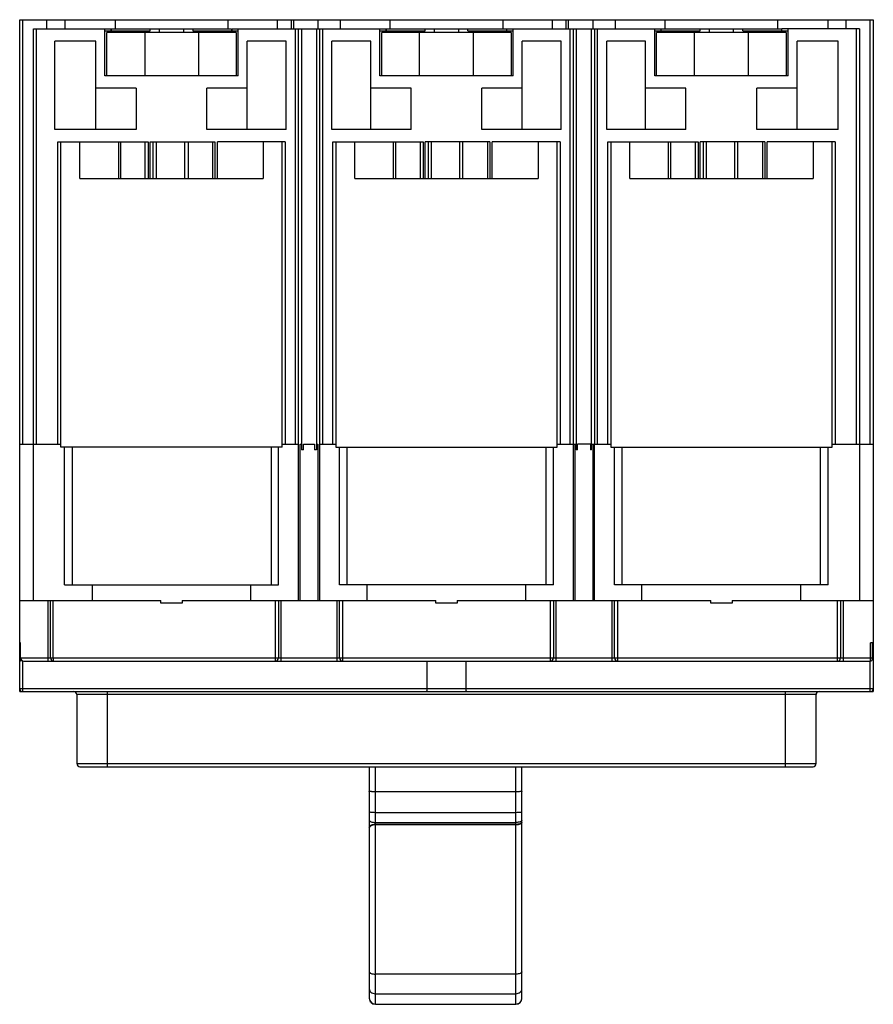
# Model space of a CAD drawing. Header units: millimetres. Extents: x 19 to 158, y 45 to 206.
import ezdxf

# ---------------------------------------------------------------- set-up
doc = ezdxf.new("R2010")
doc.units = ezdxf.units.MM
doc.header["$LTSCALE"] = 16.280575
doc.layers.get('0').update_dxf_attribs({"linetype": 'CONTINUOUS'})

msp = doc.modelspace()

# ---------------------------------------------------------------- linework, layer by layer
at = {"color": 7, "linetype": 'Continuous'}
for p, q in [((18.75, 96.09), (18.75, 206.09)), ((18.75, 206.09), (158.46, 206.09)), ((19.25, 136.59), (19.25, 206.09)), ((23.21, 204.59), (23.21, 206.09)), ((26.14, 206.09), (26.14, 204.59)), ((34.41, 204.59), (34.41, 206.09)), ((52.8, 206.09), (52.8, 204.59)), ((60.96, 204.59), (60.96, 206.09)), ((63.26, 204.59), (63.26, 206.09)), ((63.54, 206.09), (63.54, 204.59)), ((67.6, 204.59), (67.6, 206.09)), ((71.26, 204.59), (71.26, 206.09)), ((79.41, 204.59), (79.41, 206.09)), ((97.8, 206.09), (97.8, 204.59)), ((105.96, 204.59), (105.96, 206.09)), ((108.17, 204.59), (108.17, 206.09)), ((108.52, 206.09), (108.52, 204.59)), ((112.6, 204.59), (112.6, 206.09)), ((116.26, 204.59), (116.26, 206.09)), ((124.41, 204.59), (124.41, 206.09)), ((142.8, 206.09), (142.8, 204.59)), ((151.08, 204.59), (151.08, 206.09)), ((154.01, 204.59), (154.01, 206.09)), ((157.96, 136.59), (157.96, 206.09)), ((158.46, 206.09), (158.46, 96.09)), ((21, 110.99), (21, 204.59)), ((21, 204.59), (53.44, 204.59)), ((21.5, 136.59), (21.5, 204.59)), ((32.7, 196.89), (32.7, 204.59)), ((32.7, 204.29), (40.1, 204.29)), ((33, 196.89), (33, 203.99)), ((54.2, 203.99), (33, 203.99)), ((33.7, 204.29), (33.7, 204.59)), ((33.76, 204.29), (33.76, 204.59)), ((39.09, 204.29), (39.09, 203.99)), ((39.21, 203.99), (39.21, 196.89)), ((40.1, 204.29), (40.1, 204.59)), ((41.6, 204.59), (41.6, 203.99)), ((45.6, 203.99), (45.6, 204.59)), ((47.1, 204.59), (47.1, 204.29)), ((47.1, 204.29), (54.5, 204.29)), ((47.99, 203.99), (47.99, 196.89)), ((48.12, 204.29), (48.12, 203.99)), ((53.44, 204.59), (53.44, 204.29)), ((53.5, 204.29), (53.5, 204.59)), ((53.5, 204.59), (98.44, 204.59)), ((54.2, 203.99), (54.2, 196.89)), ((54.5, 196.89), (54.5, 204.59)), ((63.87, 136.59), (63.87, 204.59)), ((64.37, 136.59), (64.37, 204.59)), ((64.86, 204.59), (64.86, 135.69)), ((67.35, 204.59), (67.35, 135.69)), ((67.84, 204.59), (67.84, 136.59)), ((68.34, 136.59), (68.34, 204.59)), ((77.7, 196.89), (77.7, 204.59)), ((77.7, 204.29), (85.1, 204.29)), ((78, 196.89), (78, 203.99)), ((99.2, 203.99), (78, 203.99)), ((78.7, 204.59), (78.7, 204.29)), ((78.76, 204.29), (78.76, 204.59)), ((84.09, 204.29), (84.09, 203.99)), ((84.21, 196.89), (84.21, 203.99)), ((85.1, 204.29), (85.1, 204.59)), ((86.6, 204.59), (86.6, 203.99)), ((90.6, 203.99), (90.6, 204.59)), ((92.1, 204.29), (92.1, 204.59)), ((92.1, 204.29), (99.5, 204.29)), ((92.99, 203.99), (92.99, 196.89)), ((93.12, 204.29), (93.12, 203.99)), ((98.44, 204.59), (98.44, 204.29)), ((98.5, 204.29), (98.5, 204.59)), ((98.5, 204.59), (143.44, 204.59)), ((99.2, 203.99), (99.2, 196.89)), ((99.5, 196.89), (99.5, 204.59)), ((108.87, 136.59), (108.87, 204.59)), ((109.37, 136.59), (109.37, 204.59)), ((109.85, 204.59), (109.85, 135.69)), ((112.36, 135.69), (112.35, 204.59)), ((112.83, 204.59), (112.83, 136.59)), ((113.33, 136.59), (113.33, 204.59)), ((122.7, 196.89), (122.7, 204.59)), ((122.7, 204.29), (130.1, 204.29)), ((123, 196.89), (123, 203.99)), ((144.2, 203.99), (123, 203.99)), ((123.7, 204.59), (123.7, 204.29)), ((123.76, 204.29), (123.76, 204.59)), ((129.09, 204.29), (129.09, 203.99)), ((129.21, 196.89), (129.21, 203.99)), ((130.1, 204.29), (130.1, 204.59)), ((131.6, 204.59), (131.6, 203.99)), ((135.6, 203.99), (135.6, 204.59)), ((137.1, 204.29), (137.1, 204.59)), ((137.1, 204.29), (144.5, 204.29)), ((137.99, 203.99), (137.99, 196.89)), ((138.12, 204.29), (138.12, 203.99)), ((143.44, 204.59), (143.44, 204.29)), ((143.5, 204.29), (143.5, 204.59)), ((156.2, 204.59), (143.5, 204.59)), ((144.2, 203.99), (144.2, 196.89)), ((144.5, 196.89), (144.5, 204.59)), ((155.7, 136.59), (155.7, 204.59)), ((156.2, 204.59), (156.2, 110.99)), ((24.5, 188.09), (24.5, 202.59)), ((31.2, 202.59), (24.5, 202.59)), ((31.2, 188.09), (31.2, 202.59)), ((56, 188.09), (56, 202.59)), ((62.35, 202.59), (56, 202.59)), ((62.35, 188.09), (62.35, 202.59)), ((69.85, 188.09), (69.85, 202.59)), ((76.2, 202.59), (69.85, 202.59)), ((76.2, 188.09), (76.2, 202.59)), ((101, 188.09), (101, 202.59)), ((107.35, 202.59), (101, 202.59)), ((107.35, 188.09), (107.35, 202.59)), ((114.85, 188.09), (114.85, 202.59)), ((121.2, 202.59), (114.85, 202.59)), ((121.2, 188.09), (121.2, 202.59)), ((146, 188.09), (146, 202.59)), ((152.7, 202.59), (146, 202.59)), ((152.7, 188.09), (152.7, 202.59)), ((54.5, 196.89), (32.7, 196.89)), ((99.5, 196.89), (77.7, 196.89)), ((144.5, 196.89), (122.7, 196.89)), ((37.8, 194.89), (31.2, 194.89)), ((37.8, 194.89), (37.8, 188.09)), ((49.4, 188.09), (49.4, 194.89)), ((56, 194.89), (49.4, 194.89)), ((82.8, 194.89), (76.2, 194.89)), ((82.8, 188.09), (82.8, 194.89)), ((94.4, 188.09), (94.4, 194.89)), ((101, 194.89), (94.4, 194.89)), ((127.8, 194.89), (121.2, 194.89)), ((127.8, 188.09), (127.8, 194.89)), ((139.4, 188.09), (139.4, 194.89)), ((146, 194.89), (139.4, 194.89)), ((37.8, 188.09), (24.5, 188.09)), ((62.35, 188.09), (49.4, 188.09)), ((82.8, 188.09), (69.85, 188.09)), ((107.35, 188.09), (94.4, 188.09)), ((127.8, 188.09), (114.85, 188.09)), ((152.7, 188.09), (139.4, 188.09)), ((25, 136.59), (25, 186.09)), ((25, 186.09), (39.8, 186.09)), ((25.5, 136.09), (25.5, 186.09)), ((28.6, 180.09), (28.6, 186.09)), ((34.9, 186.09), (34.9, 180.09)), ((35.3, 180.09), (35.3, 186.09)), ((39.3, 180.09), (39.3, 186.09)), ((39.8, 186.09), (39.8, 180.09)), ((40.1, 180.09), (40.1, 186.09)), ((40.1, 186.09), (50.71, 186.09)), ((40.6, 180.09), (40.6, 186.09)), ((41.1, 186.09), (41.1, 180.09)), ((45.8, 180.09), (45.8, 186.09)), ((46.3, 186.09), (46.3, 180.09)), ((50.3, 186.09), (50.3, 180.09)), ((50.71, 186.09), (50.71, 180.09)), ((51.1, 180.09), (51.1, 186.09)), ((62.2, 186.09), (51.1, 186.09)), ((58.6, 186.09), (58.6, 180.09)), ((61.7, 136.09), (61.7, 186.09)), ((62.2, 186.09), (62.2, 136.59)), ((70, 136.59), (70, 186.09)), ((70, 186.09), (84.8, 186.09)), ((70.5, 186.09), (70.5, 136.09)), ((73.6, 180.09), (73.6, 186.09)), ((79.9, 186.09), (79.9, 180.09)), ((80.3, 180.09), (80.3, 186.09)), ((84.3, 186.09), (84.3, 180.09)), ((84.8, 186.09), (84.8, 180.09)), ((85.1, 180.09), (85.1, 186.09)), ((95.71, 186.09), (85.1, 186.09)), ((85.6, 186.09), (85.6, 180.09)), ((86.1, 186.09), (86.1, 180.09)), ((90.8, 180.09), (90.8, 186.09)), ((91.3, 180.09), (91.3, 186.09)), ((95.3, 186.09), (95.3, 180.09)), ((95.71, 186.09), (95.71, 180.09)), ((96.1, 180.09), (96.1, 186.09)), ((107.2, 186.09), (96.1, 186.09)), ((103.6, 186.09), (103.6, 180.09)), ((106.7, 136.09), (106.7, 186.09)), ((107.2, 186.09), (107.2, 136.59)), ((115, 136.59), (115, 186.09)), ((115, 186.09), (129.8, 186.09)), ((115.5, 186.09), (115.5, 136.09)), ((118.6, 180.09), (118.6, 186.09)), ((124.9, 186.09), (124.9, 180.09)), ((125.3, 180.09), (125.3, 186.09)), ((129.3, 186.09), (129.3, 180.09)), ((129.8, 186.09), (129.8, 180.09)), ((130.1, 180.09), (130.1, 186.09)), ((140.71, 186.09), (130.1, 186.09)), ((130.6, 186.09), (130.6, 180.09)), ((131.1, 186.09), (131.1, 180.09)), ((135.8, 180.09), (135.8, 186.09)), ((136.3, 180.09), (136.3, 186.09)), ((140.3, 186.09), (140.3, 180.09)), ((140.71, 186.09), (140.71, 180.09)), ((141.1, 180.09), (141.1, 186.09)), ((152.2, 186.09), (141.1, 186.09)), ((148.6, 186.09), (148.6, 180.09)), ((151.7, 136.09), (151.7, 186.09)), ((152.2, 186.09), (152.2, 136.59)), ((28.6, 180.09), (58.6, 180.09)), ((73.6, 180.09), (103.6, 180.09)), ((118.6, 180.09), (148.6, 180.09)), ((18.75, 136.59), (25.5, 136.59)), ((61.7, 136.09), (25.5, 136.09)), ((26.1, 113.59), (26.1, 136.09)), ((27.36, 136.09), (27.36, 113.59)), ((59.96, 113.59), (59.96, 136.09)), ((61.1, 113.59), (61.1, 136.09)), ((61.7, 136.59), (64.35, 136.59)), ((64.35, 136.59), (64.35, 110.99)), ((64.68, 110.99), (64.68, 136.59)), ((64.68, 136.59), (64.85, 136.59)), ((65.19, 135.69), (64.85, 135.69)), ((65.19, 135.69), (65.19, 136.59)), ((65.19, 136.59), (67.02, 136.59)), ((67.02, 136.59), (67.02, 135.69)), ((67.35, 135.69), (67.02, 135.69)), ((67.35, 136.59), (67.53, 136.59)), ((67.53, 136.59), (67.53, 110.99)), ((67.85, 110.99), (67.85, 136.59)), ((67.85, 136.59), (70.5, 136.59)), ((70.5, 136.09), (106.7, 136.09)), ((71.1, 113.59), (71.1, 136.09)), ((72.3, 136.09), (72.3, 113.59)), ((104.9, 113.59), (104.9, 136.09)), ((106.1, 113.59), (106.1, 136.09)), ((106.7, 136.59), (109.35, 136.59)), ((109.35, 136.59), (109.35, 110.99)), ((109.37, 136.59), (109.85, 136.59)), ((109.68, 110.99), (109.68, 136.59)), ((110.06, 135.69), (109.85, 135.69)), ((112.15, 136.59), (110.06, 136.59)), ((110.06, 135.69), (110.06, 136.59)), ((112.15, 136.59), (112.15, 135.69)), ((112.36, 135.69), (112.15, 135.69)), ((112.36, 136.59), (112.83, 136.59)), ((112.53, 136.59), (112.53, 110.99)), ((112.85, 136.59), (115.5, 136.59)), ((112.85, 110.99), (112.85, 136.59)), ((115.5, 136.09), (151.7, 136.09)), ((116.11, 113.59), (116.11, 136.09)), ((117.31, 136.09), (117.31, 113.59)), ((149.83, 113.59), (149.83, 136.09)), ((151.08, 113.59), (151.08, 136.09)), ((151.7, 136.59), (158.46, 136.59)), ((26.1, 113.59), (61.1, 113.59)), ((30.6, 113.59), (30.6, 110.99)), ((56.6, 110.99), (56.6, 113.59)), ((106.1, 113.59), (71.1, 113.59)), ((75.6, 110.99), (75.6, 113.59)), ((101.6, 110.99), (101.6, 113.59)), ((151.08, 113.59), (116.11, 113.59)), ((120.6, 110.99), (120.6, 113.59)), ((146.6, 110.99), (146.6, 113.59)), ((18.75, 110.99), (41.84, 110.99)), ((23.4, 101.09), (23.4, 110.99)), ((23.8, 101.59), (23.8, 110.99)), ((24.2, 110.99), (24.2, 101.59)), ((41.84, 110.59), (41.84, 110.99)), ((45.36, 110.59), (41.84, 110.59)), ((45.36, 110.99), (45.36, 110.59)), ((45.36, 110.99), (86.84, 110.99)), ((60.6, 101.09), (60.6, 110.99)), ((61.1, 110.99), (61.1, 101.59)), ((61.5, 110.99), (61.5, 101.09)), ((70.7, 101.09), (70.7, 110.99)), ((71.1, 101.59), (71.1, 110.99)), ((71.6, 110.99), (71.6, 101.09)), ((86.84, 110.59), (86.84, 110.99)), ((90.36, 110.59), (86.84, 110.59)), ((90.36, 110.99), (131.84, 110.99)), ((90.36, 110.99), (90.36, 110.59)), ((105.6, 101.09), (105.6, 110.99)), ((106.1, 110.99), (106.1, 101.59)), ((106.5, 110.99), (106.5, 101.09)), ((115.7, 101.09), (115.7, 110.99)), ((116.1, 101.59), (116.1, 110.99)), ((116.6, 110.99), (116.6, 101.09)), ((131.84, 110.59), (131.84, 110.99)), ((135.36, 110.59), (131.84, 110.59)), ((135.36, 110.99), (158.46, 110.99)), ((135.36, 110.99), (135.36, 110.59)), ((152.6, 101.09), (152.6, 110.99)), ((153.1, 110.99), (153.1, 101.59)), ((153.5, 110.99), (153.5, 101.09)), ((18.91, 104.09), (18.75, 104.09)), ((18.91, 101.09), (18.91, 104.09)), ((158.46, 104.09), (158, 104.09)), ((158, 101.09), (158, 104.09)), ((158.3, 101.39), (158.3, 104.09)), ((18.91, 101.59), (158.3, 101.59)), ((19.28, 101.1), (18.91, 101.09)), ((19.25, 96.09), (19.25, 101.1)), ((19.41, 101.09), (158, 101.09)), ((85.46, 96.59), (85.46, 101.09)), ((91.75, 101.09), (91.75, 96.59)), ((157.96, 96.09), (157.96, 101.09)), ((18.75, 96.59), (158.46, 96.59)), ((18.9, 96.24), (18.75, 96.09)), ((18.75, 96.09), (158.46, 96.09)), ((28.11, 95.59), (28.11, 84.29)), ((149.09, 95.59), (28.11, 95.59)), ((33.11, 83.79), (33.11, 96.09)), ((144.09, 83.79), (144.09, 96.09)), ((149.09, 84.29), (149.09, 95.59)), ((158.46, 96.09), (158.31, 96.24)), ((28.11, 84.29), (149.09, 84.29)), ((28.61, 83.79), (148.59, 83.79)), ((75.96, 83.79), (75.96, 45.89)), ((76.96, 44.89), (76.96, 83.79)), ((99.96, 74.39), (99.96, 83.79)), ((100.96, 45.89), (100.96, 83.79)), ((99.96, 79.69), (76.96, 79.69)), ((76.96, 76.32), (99.96, 76.32)), ((76.96, 74.66), (99.96, 74.66)), ((76.96, 74.39), (99.96, 74.39)), ((99.96, 74.27), (76.96, 74.27)), ((99.96, 44.89), (99.96, 74.27)), ((99.96, 49.84), (76.96, 49.84)), ((76.96, 46.63), (99.96, 46.63)), ((76.96, 44.93), (99.96, 44.93)), ((76.96, 44.89), (99.96, 44.89))]:
    msp.add_line(p, q, dxfattribs=at)
for centre, radius, start, end in [((19.41, 101.59), 0.5, 180, 270), ((24.3, 101.59), 0.5, 180, 270), ((60.6, 101.59), 0.5, 270, 360), ((71.6, 101.59), 0.5, 180, 270), ((105.6, 101.59), 0.5, 270, 360), ((116.6, 101.59), 0.5, 180, 270), ((152.6, 101.59), 0.5, 270, 360), ((158, 101.39), 0.3, 270, 360), ((19.25, 96.59), 0.5, 180, 270), ((27.61, 95.59), 0.5, 0, 90), ((149.59, 95.59), 0.5, 90, 180), ((157.96, 96.59), 0.5, 270, 360), ((28.61, 84.29), 0.5, 180, 270), ((148.59, 84.29), 0.5, 270, 360), ((76.96, 45.89), 1, 180, 270), ((99.96, 45.89), 1, 270, 360)]:
    msp.add_arc(centre, radius, start, end, dxfattribs=at)
for points, knots in [([(24.2, 101.59), (24.2, 101.53), (24.21, 101.41), (24.23, 101.25), (24.25, 101.15), (24.28, 101.09), (24.3, 101.09)], [0, 0, 0, 0, 0.369439, 0.683086, 0.897868, 1, 1, 1, 1]), ([(85.33, 96.09), (85.35, 96.09), (85.38, 96.13), (85.4, 96.18), (85.43, 96.27), (85.45, 96.41), (85.46, 96.53), (85.46, 96.59)], [0, 0, 0, 0, 0.111675, 0.205609, 0.326293, 0.636023, 1, 1, 1, 1]), ([(91.75, 96.59), (91.75, 96.53), (91.76, 96.41), (91.78, 96.27), (91.81, 96.18), (91.83, 96.13), (91.86, 96.09), (91.88, 96.09)], [0, 0, 0, 0, 0.364011, 0.673722, 0.79437, 0.8883, 1, 1, 1, 1]), ([(76.96, 79.69), (76.83, 79.69), (76.64, 79.69), (76.41, 79.7), (76.26, 79.71), (76.14, 79.72), (76.04, 79.73), (75.99, 79.74), (75.96, 79.76), (75.96, 79.77)], [0, 0, 0, 0, 0.381581, 0.553543, 0.703799, 0.826908, 0.918747, 0.976234, 1, 1, 1, 1]), ([(100.96, 79.77), (100.96, 79.76), (100.92, 79.74), (100.87, 79.73), (100.78, 79.72), (100.66, 79.71), (100.51, 79.7), (100.27, 79.69), (100.09, 79.69), (99.96, 79.69)], [0, 0, 0, 0, 0.023762, 0.081246, 0.173086, 0.2962, 0.44647, 0.618436, 1, 1, 1, 1]), ([(75.96, 76.46), (75.96, 76.45), (75.98, 76.42), (76.08, 76.38), (76.29, 76.35), (76.59, 76.32), (76.83, 76.32), (76.96, 76.32)], [0, 0, 0, 0, 0.032835, 0.094004, 0.309826, 0.627182, 1, 1, 1, 1]), ([(99.96, 76.32), (100.08, 76.32), (100.32, 76.32), (100.63, 76.35), (100.83, 76.38), (100.93, 76.42), (100.96, 76.45), (100.96, 76.46)], [0, 0, 0, 0, 0.372818, 0.690174, 0.905996, 0.967165, 1, 1, 1, 1]), ([(75.96, 75.04), (75.96, 74.99), (76.02, 74.9), (76.13, 74.83), (76.31, 74.74), (76.59, 74.68), (76.83, 74.66), (76.96, 74.66)], [0, 0, 0, 0, 0.145464, 0.245712, 0.366576, 0.661724, 1, 1, 1, 1]), ([(75.96, 73.86), (75.96, 73.93), (76.01, 74.07), (76.22, 74.23), (76.54, 74.36), (76.81, 74.39), (76.96, 74.39)], [0, 0, 0, 0, 0.150669, 0.348903, 0.630383, 1, 1, 1, 1]), ([(76.96, 74.27), (76.82, 74.27), (76.58, 74.24), (76.23, 74.13), (76.01, 73.96), (75.97, 73.83)], [0, 0, 0, 0, 0.355603, 0.639788, 1, 1, 1, 1]), ([(100.66, 74.77), (100.56, 74.73), (100.32, 74.68), (100.08, 74.66), (99.96, 74.66)], [0, 0, 0, 0, 0.465961, 1, 1, 1, 1]), ([(100.96, 74.66), (100.96, 74.61), (100.9, 74.52), (100.78, 74.44), (100.6, 74.35), (100.32, 74.29), (100.08, 74.27), (99.96, 74.27)], [0, 0, 0, 0, 0.148508, 0.249275, 0.370088, 0.663879, 1, 1, 1, 1]), ([(99.96, 74.39), (100.08, 74.39), (100.32, 74.4), (100.56, 74.46), (100.66, 74.5)], [0, 0, 0, 0, 0.5336, 1, 1, 1, 1]), ([(100.96, 75.04), (100.96, 75.02), (100.94, 74.94), (100.83, 74.85), (100.73, 74.8), (100.66, 74.77)], [0, 0, 0, 0, 0.183775, 0.530063, 1, 1, 1, 1]), ([(100.66, 74.5), (100.71, 74.52), (100.83, 74.57), (100.96, 74.69), (100.96, 74.78)], [0, 0, 0, 0, 0.332314, 1, 1, 1, 1]), ([(75.96, 50.23), (75.96, 50.18), (76.02, 50.08), (76.13, 50.01), (76.31, 49.92), (76.59, 49.85), (76.83, 49.84), (76.96, 49.84)], [0, 0, 0, 0, 0.148488, 0.249257, 0.370083, 0.663906, 1, 1, 1, 1]), ([(100.96, 50.21), (100.96, 50.16), (100.9, 50.07), (100.78, 50), (100.6, 49.92), (100.32, 49.85), (100.08, 49.84), (99.96, 49.84)], [0, 0, 0, 0, 0.144316, 0.244363, 0.365237, 0.660883, 1, 1, 1, 1]), ([(75.96, 47.42), (75.96, 47.32), (76.01, 47.1), (76.24, 46.84), (76.57, 46.67), (76.83, 46.63), (76.96, 46.63)], [0, 0, 0, 0, 0.222257, 0.461684, 0.723479, 1, 1, 1, 1]), ([(99.96, 46.63), (100.09, 46.63), (100.34, 46.67), (100.67, 46.84), (100.9, 47.1), (100.96, 47.32), (100.96, 47.42)], [0, 0, 0, 0, 0.276521, 0.538316, 0.777743, 1, 1, 1, 1]), ([(75.96, 45.92), (75.96, 45.79), (76.01, 45.53), (76.23, 45.2), (76.56, 44.98), (76.83, 44.93), (76.96, 44.93)], [0, 0, 0, 0, 0.249456, 0.499232, 0.749457, 1, 1, 1, 1]), ([(99.96, 44.93), (100.09, 44.93), (100.35, 44.98), (100.68, 45.2), (100.9, 45.53), (100.96, 45.79), (100.96, 45.92)], [0, 0, 0, 0, 0.250543, 0.500768, 0.750544, 1, 1, 1, 1])]:
    msp.add_open_spline(points, degree=3, knots=knots, dxfattribs=at)
msp.add_open_spline([(75.97, 73.83), (75.96, 73.8), (75.96, 73.77), (75.96, 73.75)], degree=3, dxfattribs=at)

doc.saveas('drawing.dxf')
